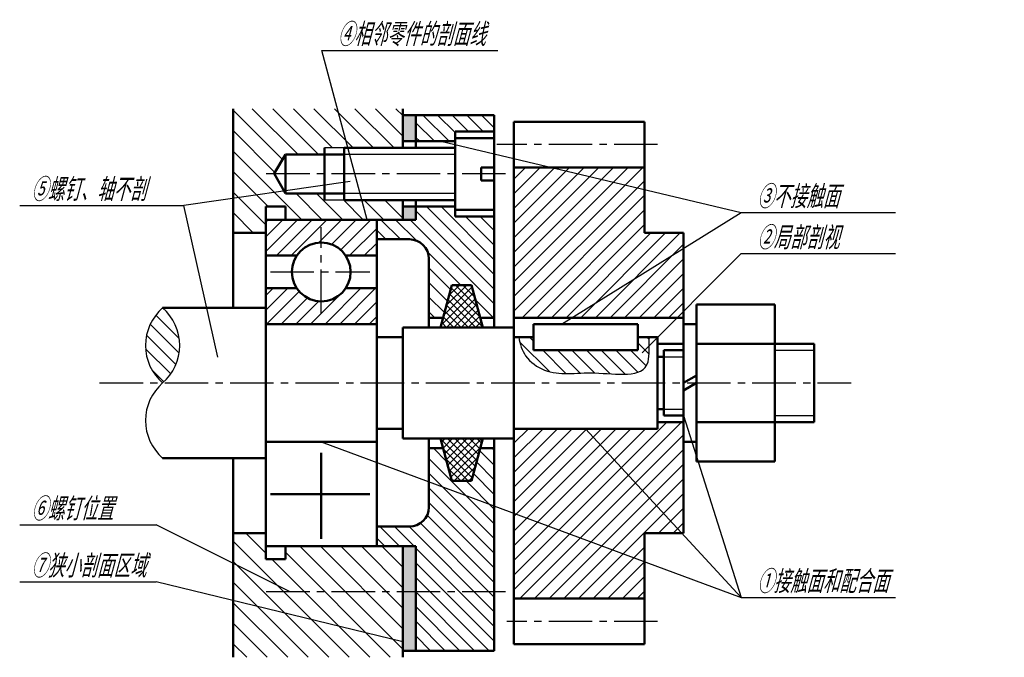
# Model space of a CAD drawing. Header units: millimetres. Extents: x 88 to 239, y 124 to 221.
import ezdxf

# ---------------------------------------------------------------- set-up
doc = ezdxf.new("R2010")
doc.units = ezdxf.units.MM
doc.header["$LTSCALE"] = 0.7
doc.linetypes.add('CENTER2', pattern=[28.575, 19.05, -3.175, 3.175, -3.175])
for name, color, linetype in [('剖面线层', 7, 'Continuous'), ('尺寸层', 221, 'Continuous'), ('细实线层', 7, 'Continuous')]:
    doc.layers.add(name, color=color, linetype=linetype)
doc.layers.add('点画线层', color=3, linetype='CENTER2', lineweight=25)
doc.layers.add('粗实线层', color=1, linetype='Continuous', lineweight=50)
doc.styles.add('工程斜体', font='gbeitc.shx', dxfattribs={"bigfont": 'gbcbig.shx'})
pattern_1 = [(45, (-112.8498, -160.8595), (-1.122532, 1.122532), [])]
pattern_2 = [(135, (-112.8498, -160.8595), (-1.122532, -1.122532), [])]
pattern_3 = [(135, (-110.6059, -176.8766), (-1.122532, -1.122532), [])]

# ---------------------------------------------------------------- blocks, each defined once
blk = doc.blocks.new('ghh')
at = {"layer": '剖面线层', "ltscale": 0.5}
h = blk.add_hatch(dxfattribs=at)
h.set_pattern_fill('ANSI31', scale=0.7, angle=90, style=0)
h.set_pattern_definition([(135, (-110.606, -176.8766), (-1.571545, -1.571545), [])])
h.paths.add_polyline_path([(24.46, 24.82), (27.46, 24.82), (28.05, 24.82), (26.45, 30.82), (10.46, 30.82), (10.46, 17.1), (18.24, 18.22), (16.79, 20.82), (16.73, 20.82), (18.46, 23.82), (24.46, 23.82)])
h.paths.add_polyline_path([(15.46, 15.82), (18.46, 15.82), (18.46, 13.82), (31, 13.82), (30.2, 16.82), (27.46, 16.82), (24.46, 16.82), (24.46, 17.82), (18.46, 17.82), (18.24, 18.22), (10.46, 17.1), (10.46, 11.82), (15.46, 11.82)])
h.paths.add_polyline_path([(36.46, 16.82), (30.2, 16.82), (31, 13.82), (36.46, 13.82)])
h.paths.add_polyline_path([(36.46, 30.82), (26.45, 30.82), (28.05, 24.82), (36.46, 24.82)])
h.paths.add_polyline_path([(36.46, -36.18), (18.46, -36.18), (18.46, -38.18), (15.46, -38.18), (15.46, -34.18), (10.46, -34.18), (10.46, -38.81), (19.18, -43.18), (36.46, -43.18)])
h.paths.add_polyline_path([(36.46, -50.83), (10.46, -44.5), (10.46, -53.18), (36.46, -53.18)])
h.paths.add_polyline_path([(10.46, -38.81), (10.46, -44.5), (36.46, -50.83), (36.46, -43.18), (19.18, -43.18)])
h = blk.add_hatch(color=7, dxfattribs=at)
h.paths.add_polyline_path([(38.46, 29.82), (36.46, 29.82), (36.46, 25.82), (38.46, 25.82)])
h.paths.add_polyline_path([(38.46, 13.82), (38.46, 15.82), (36.46, 15.82), (36.46, 13.82)])
h = blk.add_hatch(dxfattribs=at)
h.set_pattern_fill('ANSI31', scale=0.5, angle=90, style=0)
h.set_pattern_definition(pattern_3)
h.paths.add_polyline_path([(50.46, 29.82), (38.46, 29.82), (38.46, 25.82), (44.46, 25.82), (44.46, 27.32), (50.46, 27.32)])
h = blk.add_hatch(dxfattribs=at)
h.set_pattern_fill('ANSI31', scale=0.5, style=0)
h.set_pattern_definition(pattern_1)
h.paths.add_polyline_path([(73.46, 11.82), (73.46, 21.82), (53.46, 21.82), (53.46, -1.18), (79.46, -1.18), (79.46, 11.82)])
h = blk.add_hatch(dxfattribs=at)
h.set_pattern_fill('ANSI31', scale=0.5, angle=90, style=0)
h.set_pattern_definition(pattern_3)
h.paths.add_polyline_path([(50.46, 14.32), (44.46, 14.32), (44.46, 15.82), (38.46, 15.82), (38.46, 13.82), (32.46, 13.82), (32.46, 10.82), (37.46, 10.82, -0.414214), (40.46, 7.82), (40.46, -1.18), (42.62, -1.18), (43.96, 3.82), (45.46, 3.82), (46.96, 3.82), (48.3, -1.18), (50.46, -1.18)])
h.paths.add_polyline_path([(50.46, -21.18), (48.3, -21.18), (46.96, -26.18), (45.46, -26.18), (43.96, -26.18), (42.62, -21.18), (40.46, -21.18), (40.46, -26.29), (50.46, -29.99)])
h.paths.add_polyline_path([(50.46, -29.99), (40.46, -26.29), (40.46, -30.18, -0.414214), (37.46, -33.18), (32.46, -33.18), (32.46, -36.18), (38.46, -36.18), (38.46, -43.18), (50.46, -43.18)])
h.paths.add_polyline_path([(50.46, -43.18), (38.46, -43.18), (38.46, -52.18), (50.46, -52.18)])
h = blk.add_hatch(dxfattribs=at)
h.set_pattern_fill('ANSI31', scale=0.5, style=0)
h.set_pattern_definition(pattern_1)
h.paths.add_polyline_path([(32.46, -2.18), (32.46, 3.32), (27.7, 3.32, -0.534522), (20.22, 3.32), (15.46, 3.32), (15.46, -2.18)])
h.paths.add_polyline_path([(15.46, 13.82), (15.46, 8.32), (20.22, 8.32, -0.534522), (27.7, 8.32), (32.46, 8.32), (32.46, 13.82)])
h = blk.add_hatch(dxfattribs=at)
h.set_pattern_fill('ANSI37', scale=0.25, style=0)
h.set_pattern_definition([(45, (-112.8498, -160.8595), (-0.561266, 0.561266), []), (135, (-112.8498, -160.8595), (-0.561266, -0.561266), [])])
h.paths.add_polyline_path([(42.22, -2.68), (48.7, -2.68), (46.96, 3.82), (45.46, 3.82), (43.96, 3.82)])
h.paths.add_polyline_path([(42.22, -19.68), (43.96, -26.18), (45.46, -26.18), (46.96, -26.18), (48.7, -19.68)])
h = blk.add_hatch(dxfattribs=at)
h.set_pattern_fill('ANSI31', scale=0.5, angle=90, style=0)
h.set_pattern_definition(pattern_2)
h.paths.add_polyline_path([(-0.35, 0.32, 0.456489), (-0.35, -11.18, 0.456489)])
h = blk.add_hatch(dxfattribs=at)
h.set_pattern_fill('ANSI31', scale=0.5, angle=90, style=0)
h.set_pattern_definition(pattern_2)
edge = h.paths.add_edge_path()
edge.add_spline(control_points=[(54.21, -4.18), (54.43, -5.2), (55.02, -7.37), (59.43, -10.39), (65.32, -8.93), (74.91, -10.95), (74.09, -5.31), (74.23, -4.18)], knot_values=[0.640506, 0.640506, 0.640506, 0.640506, 3.695079, 7.300574, 15.024316, 23.350124, 26.650259, 26.650259, 26.650259, 26.650259], degree=3, periodic=0)
edge.add_line((74.23, -4.18), (72.46, -4.18))
edge.add_line((72.46, -4.18), (72.46, -6.18))
edge.add_line((72.46, -6.18), (56.46, -6.18))
edge.add_line((56.46, -6.18), (56.46, -4.18))
edge.add_line((56.46, -4.18), (54.21, -4.18))
h = blk.add_hatch(dxfattribs=at)
h.set_pattern_fill('ANSI31', scale=0.5, style=0)
h.set_pattern_definition(pattern_1)
h.paths.add_polyline_path([(53.46, -44.18), (73.46, -44.18), (73.46, -34.18), (79.46, -34.18), (79.46, -17.18), (75.46, -17.18), (75.46, -18.18), (53.46, -18.18)])
blk.add_hatch(color=7, dxfattribs=at).paths.add_polyline_path([(38.46, -36.18), (36.46, -36.18), (36.46, -52.18), (38.46, -52.18)])
at = {"layer": '尺寸层', "color": 7, "ltscale": 0.5}
for p, q in [((31, 13.82), (24.05, 39.75)), ((24.05, 39.75), (51, 39.75)), ((42.3, 25.82), (88.31, 14.93)), ((28.37, 19.67), (2.91, 16.01)), ((-22.24, 16.01), (2.91, 16.01)), ((8.14, -7.24), (2.91, 16.01)), ((60.79, -2.18), (88.31, 14.93)), ((88.31, 14.93), (111.94, 14.93)), ((73.14, -6.54), (88.31, 8.63)), ((88.31, 8.63), (111.94, 8.63)), ((79.46, -16.18), (88.31, -44.02)), ((64.46, -18.18), (88.31, -44.02)), ((23.96, -20.18), (88.31, -44.02)), ((-22.24, -32.9), (-1.35, -32.9)), ((19.18, -43.18), (-1.35, -32.9)), ((-22.24, -41.63), (-1.35, -41.63)), ((36.46, -50.83), (-1.35, -41.63)), ((88.31, -44.02), (111.94, -44.02))]:
    blk.add_line(p, q, dxfattribs=at)
at = {"layer": '点画线层', "color": 7, "ltscale": 0.5}
for p, q in [((75.48, 25.32), (50.88, 25.32)), ((52.2, 20.82), (14.65, 20.82)), ((23.96, -0.49), (23.96, 12.69)), ((16.16, 5.82), (31.42, 5.82)), ((-10.01, -11.18), (105.13, -11.18)), ((52.2, -43.18), (14.65, -43.18)), ((75.48, -47.68), (52.4, -47.68))]:
    blk.add_line(p, q, dxfattribs=at)
at = {"layer": '粗实线层', "color": 7, "ltscale": 0.5}
for p, q in [((10.46, 30.82), (10.46, 0.32)), ((36.46, 30.82), (36.46, 24.82)), ((50.46, 29.82), (36.46, 29.82)), ((38.46, 29.82), (38.46, 24.82)), ((50.46, 29.82), (50.46, -2.68)), ((73.46, 28.82), (53.46, 28.82)), ((53.46, 28.82), (53.46, -11.18)), ((73.46, 11.82), (73.46, 28.82)), ((44.46, 27.32), (44.46, 20.82)), ((50.46, 27.32), (44.46, 27.32)), ((44.46, 25.82), (36.46, 25.82)), ((50.46, 26.32), (44.46, 26.32)), ((24.46, 24.82), (24.46, 16.82)), ((27.46, 24.82), (27.46, 16.82)), ((44.46, 24.82), (27.46, 24.82)), ((18.46, 23.82), (16.76, 20.88)), ((24.46, 23.82), (18.46, 23.82)), ((18.46, 23.82), (18.46, 17.82)), ((27.46, 23.82), (24.46, 23.82)), ((50.46, 21.82), (48.46, 21.82)), ((48.46, 21.82), (48.46, 20.82)), ((73.46, 21.82), (53.46, 21.82)), ((16.76, 20.88), (18.46, 17.82)), ((44.46, 14.32), (44.46, 20.82)), ((48.46, 19.82), (48.46, 20.82)), ((50.46, 19.82), (48.46, 19.82)), ((24.46, 17.82), (18.46, 17.82)), ((27.46, 17.82), (24.46, 17.82)), ((44.46, 16.82), (27.46, 16.82)), ((36.46, 16.82), (36.46, 13.82)), ((38.46, 16.82), (38.46, 13.82)), ((15.46, 15.82), (15.46, -11.18)), ((15.46, 15.82), (18.46, 15.82)), ((18.46, 15.82), (18.46, 13.82)), ((44.46, 15.82), (36.46, 15.82)), ((50.46, 15.32), (44.46, 15.32)), ((38.46, 13.82), (15.46, 13.82)), ((32.46, 13.82), (32.46, -11.18)), ((50.46, 14.32), (44.46, 14.32)), ((10.46, 11.82), (15.46, 11.82)), ((32.46, 10.82), (37.46, 10.82)), ((79.46, 11.82), (73.46, 11.82)), ((79.46, -11.18), (79.46, 11.82)), ((15.46, 8.32), (20.22, 8.32)), ((27.7, 8.32), (32.46, 8.32)), ((40.46, 7.82), (40.46, -2.68)), ((15.46, 3.32), (20.22, 3.32)), ((27.7, 3.32), (32.46, 3.32)), ((43.96, 3.82), (42.22, -2.68)), ((45.46, 3.82), (43.96, 3.82)), ((45.46, 3.82), (46.96, 3.82)), ((46.96, 3.82), (48.7, -2.68)), ((-0.35, 0.32), (15.46, 0.32)), ((81.46, 0.82), (93.46, 0.82)), ((81.46, -11.18), (81.46, 0.82)), ((93.46, -11.18), (93.46, 0.82)), ((40.46, -1.18), (42.62, -1.18)), ((48.3, -1.18), (50.46, -1.18)), ((53.46, -1.18), (79.46, -1.18)), ((15.46, -2.18), (32.46, -2.18)), ((36.46, -2.68), (53.46, -2.68)), ((36.46, -2.68), (36.46, -11.18)), ((56.46, -2.18), (56.46, -6.18)), ((56.46, -2.18), (72.46, -2.18)), ((72.46, -2.18), (72.46, -6.18)), ((79.46, -2.18), (81.46, -2.18)), ((32.46, -4.18), (36.46, -4.18)), ((53.46, -4.18), (56.46, -4.18)), ((72.46, -4.18), (75.46, -4.18)), ((75.46, -4.18), (75.46, -11.18)), ((75.46, -5.18), (79.46, -5.18)), ((81.46, -5.18), (99.46, -5.18)), ((99.46, -11.18), (99.46, -5.18)), ((72.46, -6.18), (56.46, -6.18)), ((75.46, -7.18), (76.46, -7.18)), ((76.46, -6.18), (76.46, -11.18)), ((76.46, -6.18), (79.46, -6.18)), ((79.46, -11.18), (81.46, -10.02)), ((15.46, -38.18), (15.46, -11.18)), ((32.46, -36.18), (32.46, -11.18)), ((36.46, -19.68), (36.46, -11.18)), ((53.46, -51.18), (53.46, -11.18)), ((75.46, -18.18), (75.46, -11.18)), ((76.46, -16.18), (76.46, -11.18)), ((79.46, -11.18), (79.46, -34.18)), ((79.46, -12.33), (81.46, -11.18)), ((81.46, -11.18), (81.46, -23.18)), ((93.46, -11.18), (93.46, -23.18)), ((99.46, -11.18), (99.46, -17.18)), ((75.46, -15.18), (76.46, -15.18)), ((76.46, -16.18), (79.46, -16.18)), ((75.46, -17.18), (79.46, -17.18)), ((75.46, -17.18), (79.46, -17.18)), ((81.46, -17.18), (99.46, -17.18)), ((32.46, -18.18), (36.46, -18.18)), ((53.46, -18.18), (75.46, -18.18)), ((15.46, -20.18), (32.46, -20.18)), ((36.46, -19.68), (53.46, -19.68)), ((40.46, -30.18), (40.46, -19.68)), ((43.96, -26.18), (42.22, -19.68)), ((46.96, -26.18), (48.7, -19.68)), ((50.46, -52.18), (50.46, -19.68)), ((79.46, -20.18), (81.46, -20.18)), ((23.96, -21.86), (23.96, -35.05)), ((40.46, -21.18), (42.62, -21.18)), ((48.3, -21.18), (50.46, -21.18)), ((-0.35, -22.68), (15.46, -22.68)), ((10.46, -53.18), (10.46, -22.68)), ((81.46, -23.18), (93.46, -23.18)), ((45.46, -26.18), (43.96, -26.18)), ((45.46, -26.18), (46.96, -26.18)), ((16.16, -28.18), (31.42, -28.18)), ((32.46, -33.18), (37.46, -33.18)), ((10.46, -34.18), (15.46, -34.18)), ((79.46, -34.18), (73.46, -34.18)), ((73.46, -34.18), (73.46, -51.18)), ((38.46, -36.18), (15.46, -36.18)), ((18.46, -38.18), (18.46, -36.18)), ((36.46, -53.18), (36.46, -36.18)), ((38.46, -52.18), (38.46, -36.18)), ((15.46, -38.18), (18.46, -38.18)), ((73.46, -44.18), (53.46, -44.18)), ((73.46, -51.18), (53.46, -51.18)), ((50.46, -52.18), (36.46, -52.18))]:
    blk.add_line(p, q, dxfattribs=at)
blk.add_circle((23.96, 5.82), 4.5, dxfattribs=at)
for centre, start, end in [((37.46, 7.82), 0, 90), ((37.46, -30.18), 270, 0)]:
    blk.add_arc(centre, 3, start, end, dxfattribs=at)
at = {"layer": '细实线层', "color": 7, "ltscale": 0.5}
for p, q in [((27.46, 24.82), (24.46, 24.82)), ((44.46, 23.82), (27.46, 23.82)), ((27.46, 16.82), (24.46, 16.82)), ((44.46, 17.82), (27.46, 17.82)), ((76.46, -7.18), (79.46, -7.18)), ((93.46, -6.18), (99.46, -6.18)), ((76.46, -15.18), (79.46, -15.18)), ((93.46, -16.18), (99.46, -16.18))]:
    blk.add_line(p, q, dxfattribs=at)
for centre, start, end in [((4.64, -5.43), 130.9277, 229.0723), ((-5.33, -5.43), 310.9277, 49.0723), ((4.64, -16.93), 130.9277, 229.0723)]:
    blk.add_arc(centre, 7.61, start, end, dxfattribs=at)
blk.add_open_spline([(54.21, -4.18), (54.43, -5.2), (55.02, -7.37), (59.43, -10.39), (65.32, -8.93), (74.91, -10.95), (74.09, -5.31), (74.23, -4.18)], degree=3, knots=[0.640506, 0.640506, 0.640506, 0.640506, 3.695079, 7.300574, 15.024316, 23.350124, 26.650259, 26.650259, 26.650259, 26.650259], dxfattribs=at)
at = {"layer": '尺寸层', "color": 7, "ltscale": 0.5, "char_height": 3.5, "attachment_point": 1, "style": '工程斜体'}
for s, insert, width in [('④相邻零件的剖面线', (26.42, 43.91), 24.5831), ('⑤螺钉、轴不剖', (-20.53, 20.17), 18.9706), ('③不接触面', (90.68, 19.08), 15.3635), ('②局部剖视', (90.68, 12.79), 16.1905), ('⑥螺钉位置', (-20.53, -28.74), 18.9706), ('⑦狭小剖面区域', (-20.53, -37.47), 18.9706), ('①接触面和配合面', (90.68, -39.86), 20.8269)]:
    blk.add_mtext(s, dxfattribs=dict(at, insert=insert, width=width))

msp = doc.modelspace()

# ---------------------------------------------------------------- block references
at = {"layer": '剖面线层', "color": 7}
msp.add_blockref('ghh', (110.61, 176.88), dxfattribs=at)

doc.saveas('drawing.dxf')
